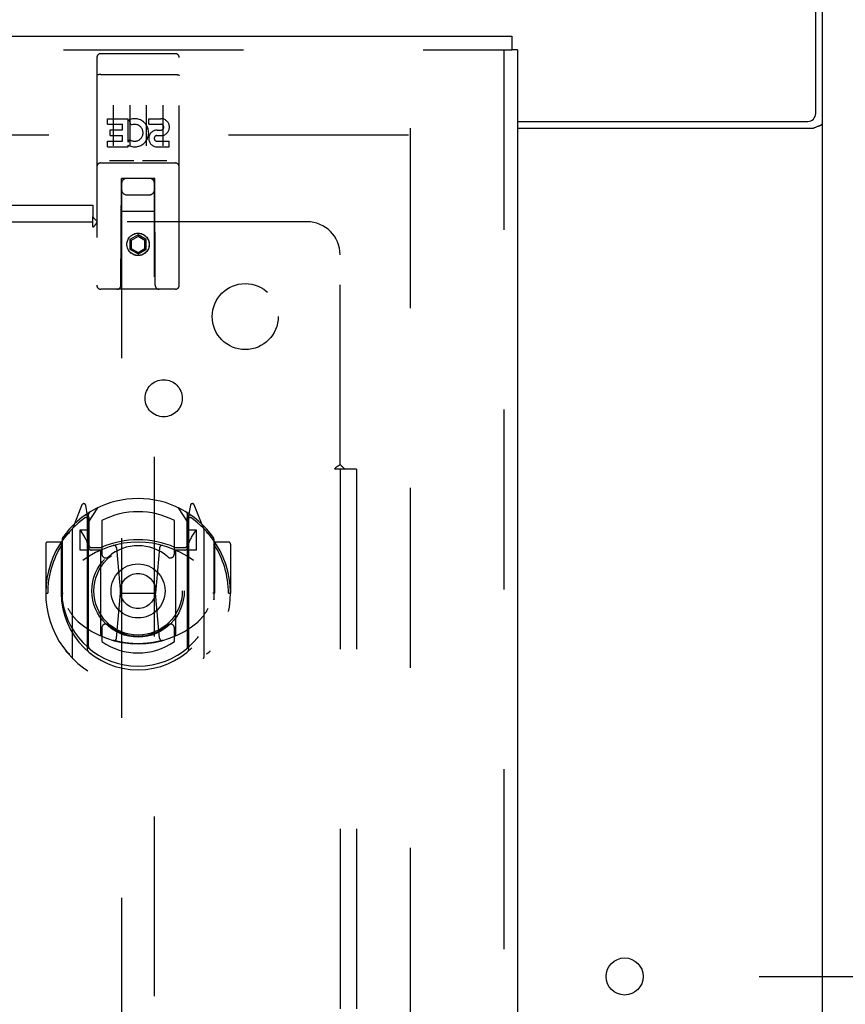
# Model space of a CAD drawing. Header units: inches. Extents: x 0 to 248, y 0 to 160.
# Tile 61 of 69: x 112.52 to 118.78, y 105.32 to 112.78. Entities that reach past the tile are written whole.
import ezdxf

# ---------------------------------------------------------------- set-up
doc = ezdxf.new("R2010")
doc.units = ezdxf.units.IN
doc.header["$LTSCALE"] = 13.627625
doc.header["$MEASUREMENT"] = 0
doc.linetypes.add('HIDDEN', pattern=[0.2, 0.1, -0.1])
doc.layers.get('0').update_dxf_attribs({"linetype": 'CONTINUOUS'})
for name, color, linetype in [('DEFAULT_2', 8, 'HIDDEN'), ('DIMENSIONS', 7, 'CONTINUOUS'), ('RIGHTHAND_DOOR_ASSEMBLY', 7, 'CONTINUOUS'), ('SUBPANEL', 7, 'CONTINUOUS')]:
    doc.layers.add(name, color=color, linetype=linetype)
doc.styles.get("Standard").update_dxf_attribs({"font": 'arial.ttf'})
doc.dimstyles.new('DIMSTYLE_1', dxfattribs={"dimtxt": 1.093125, "dimasz": 1.4575, "dimexe": 0.09, "dimexo": 0.07, "dimgap": 0.0375, "dimtad": 0, "dimtih": 1, "dimtoh": 1, "dimzin": 4, "dimdsep": 46, "dimtxsty": 'Standard', "dimblk": '_FILLED', "dimblk1": '_FILLED', "dimblk2": '_FILLED', "dimcen": 0.09, "dimadec": 3, "dimazin": 1, "dimtfac": 1, "dimtdec": 3, "dimtofl": 0, "dimtmove": 0, "dimatfit": 3, "dimldrblk": '_FILLED', "dimfxl": 0, "dimtolj": 1, "dimtzin": 4, "dimarcsym": 0})

# ---------------------------------------------------------------- blocks, each defined once
blk = doc.blocks.new('_FILLED')
at = {"color": 0, "linetype": 'ByBlock'}
blk.add_solid([(0, 0), (-1, 0.2), (-1, -0.2)], dxfattribs=at)
blk = doc.blocks.new('*D10')
at = {"layer": 'DIMENSIONS', "color": 2, "linetype": 'Continuous'}
for p, q in [((119.5133, 115.4094), (122.6503, 115.4094)), ((121.3386, 115.4094), (121.3386, 111.565)), ((121.3386, 105.5344), (121.3386, 109.3788)), ((118.1253, 105.5344), (122.6503, 105.5344))]:
    blk.add_line(p, q, dxfattribs=at)
at = {"layer": 'DIMENSIONS', "color": 2, "linetype": 'Continuous', "xscale": 1.4575, "yscale": 1.4575, "zscale": 1.4575}
for p, rotation in [((121.3386, 115.4094), 90), ((121.3386, 105.5344), 270)]:
    blk.add_blockref('_FILLED', p, dxfattribs=dict(at, rotation=rotation))
at = {"layer": 'DIMENSIONS', "color": 2, "linetype": 'Continuous', "insert": (121.3386, 111.0184), "char_height": 1.09312, "width": 2.970537, "attachment_point": 2, "line_spacing_factor": 0.9}
blk.add_mtext('9.88', dxfattribs=at)
blk = doc.blocks.new('*D11')
at = {"layer": 'DIMENSIONS', "color": 2, "linetype": 'Continuous'}
for p, q in [((117.1051, 99.9666), (117.1051, 97.7053)), ((117.1051, 99.0171), (114.1901, 99.0171)), ((118.6051, 99.0171), (121.518, 99.0171))]:
    blk.add_line(p, q, dxfattribs=at)
at = {"layer": 'DIMENSIONS', "color": 2, "linetype": 'Continuous', "xscale": 1.4575, "yscale": 1.4575, "zscale": 1.4575}
blk.add_blockref('_FILLED', (117.1051, 99.0171), dxfattribs=at)
at = {"layer": 'DIMENSIONS', "color": 2, "linetype": 'Continuous', "xscale": 1.4575, "yscale": 1.4575, "zscale": 1.4575, "rotation": 180}
blk.add_blockref('_FILLED', (118.6051, 99.0171), dxfattribs=at)
at = {"layer": 'DIMENSIONS', "color": 2, "linetype": 'Continuous', "insert": (122.0645, 99.5636), "char_height": 1.09312, "width": 2.970537, "attachment_point": 1, "line_spacing_factor": 0.9}
blk.add_mtext('1.50', dxfattribs=at)

msp = doc.modelspace()

# ---------------------------------------------------------------- linework, layer by layer
at = {"color": 3, "linetype": 'Continuous'}
for p, q in [((118.5531, 112.0734), (118.5531, 115.4094)), ((118.6051, 47.5134), (118.6051, 115.3054)), ((116.2926, 112.0134), (118.4931, 112.0134)), ((116.2926, 111.9614), (118.5352, 111.9614)), ((118.5591, 111.9725), (118.5705, 111.9763))]:
    msp.add_line(p, q, dxfattribs=at)
for points in [[(118.5705, 111.9763), (118.5741, 111.9776), (118.5777, 111.9788), (118.5811, 111.9801), (118.5843, 111.9814), (118.5872, 111.9827), (118.59, 111.984), (118.5926, 111.9854), (118.5951, 111.9869), (118.5973, 111.9885), (118.5992, 111.9901), (118.6008, 111.9916), (118.6021, 111.9932), (118.6032, 111.9949), (118.604, 111.9966), (118.6046, 111.9983), (118.605, 112.0002), (118.6051, 112.0021)], [(118.5352, 111.9614), (118.5371, 111.9628), (118.5394, 111.9643), (118.5419, 111.9657), (118.5448, 111.9671), (118.548, 111.9685), (118.5515, 111.9699), (118.5552, 111.9712), (118.5591, 111.9725)]]:
    msp.add_lwpolyline(points, dxfattribs=at)
msp.add_circle((117.1051, 105.5344), 0.1405, dxfattribs=at)
msp.add_arc((118.4931, 112.0734), 0.06, 270, 360, dxfattribs=at)
at = {"layer": 'DEFAULT_2', "color": 8, "linetype": 'HIDDEN'}
for p, q in [((115.4801, 111.9614), (115.4801, 50.8574)), ((115.4661, 111.9094), (81.3761, 111.9094))]:
    msp.add_line(p, q, dxfattribs=at)
at = {"layer": 'RIGHTHAND_DOOR_ASSEMBLY', "color": 3, "linetype": 'Continuous'}
for p, q in [((80.1471, 112.6594), (116.2506, 112.6594)), ((116.2926, 112.5554), (116.2926, 50.2634))]:
    msp.add_line(p, q, dxfattribs=at)
at = {"layer": 'RIGHTHAND_DOOR_ASSEMBLY', "color": 7, "linetype": 'Continuous'}
for p in [(116.2506, 112.6594), (116.2926, 112.5554)]:
    msp.add_line(p, (116.2506, 112.5554), dxfattribs=at)
at = {"layer": 'RIGHTHAND_DOOR_ASSEMBLY', "color": 8, "linetype": 'HIDDEN'}
for p, q in [((80.1471, 112.5554), (116.2506, 112.5554)), ((113.1351, 112.5269), (113.7001, 112.5269)), ((116.1886, 112.5554), (116.1886, 50.2634)), ((113.1051, 112.4969), (113.1051, 110.7719)), ((113.7301, 110.7719), (113.7301, 112.4969)), ((113.1217, 112.3681), (113.121, 112.368)), ((113.1225, 112.3682), (113.1217, 112.3681)), ((113.1232, 112.3683), (113.1225, 112.3682)), ((113.124, 112.3684), (113.1232, 112.3683)), ((113.1248, 112.3684), (113.124, 112.3684)), ((113.1256, 112.3685), (113.1248, 112.3684)), ((113.1264, 112.3686), (113.1256, 112.3685)), ((113.1272, 112.3686), (113.1264, 112.3686)), ((113.128, 112.3687), (113.1272, 112.3686)), ((113.1288, 112.3687), (113.128, 112.3687)), ((113.1297, 112.3688), (113.1288, 112.3687)), ((113.1305, 112.3688), (113.1297, 112.3688)), ((113.1313, 112.3688), (113.1305, 112.3688)), ((113.1322, 112.3688), (113.1313, 112.3688)), ((113.133, 112.3689), (113.1322, 112.3688)), ((113.1338, 112.3689), (113.133, 112.3689)), ((113.1347, 112.3689), (113.1338, 112.3689)), ((113.1347, 112.3689), (113.7001, 112.3689)), ((113.7001, 112.3689), (113.7009, 112.3689)), ((113.7009, 112.3689), (113.7018, 112.3689)), ((113.7018, 112.3689), (113.7026, 112.3689)), ((113.7026, 112.3689), (113.7035, 112.3688)), ((113.7035, 112.3688), (113.7043, 112.3688)), ((113.7043, 112.3688), (113.7051, 112.3688)), ((113.7051, 112.3688), (113.7059, 112.3687)), ((113.7059, 112.3687), (113.7068, 112.3687)), ((113.708, 112.3686), (113.7088, 112.3686)), ((113.7088, 112.3686), (113.7096, 112.3685)), ((113.7096, 112.3685), (113.7104, 112.3684)), ((113.7104, 112.3684), (113.7112, 112.3684)), ((113.7112, 112.3684), (113.712, 112.3683)), ((113.712, 112.3683), (113.7127, 112.3682)), ((113.7127, 112.3682), (113.7135, 112.3681)), ((113.2301, 112.1357), (113.2301, 111.8297)), ((113.3551, 112.1357), (113.3551, 111.8297)), ((113.4801, 112.1357), (113.4801, 111.8297)), ((113.6051, 112.1357), (113.6051, 111.8297)), ((113.1858, 112.0341), (113.3419, 112.0341)), ((113.1858, 111.9917), (113.1858, 112.0341)), ((113.1858, 111.9917), (113.2993, 111.9917)), ((113.2993, 111.9492), (113.2993, 111.9917)), ((113.3419, 111.8565), (113.3419, 112.0341)), ((113.3663, 111.986), (113.3493, 112.0251)), ((113.4982, 112.0341), (113.5906, 112.0341)), ((113.4982, 111.9917), (113.4982, 112.0341)), ((113.4982, 111.9917), (113.5906, 111.9917)), ((113.2071, 111.9492), (113.2993, 111.9492)), ((113.2071, 111.9068), (113.2071, 111.9492)), ((113.562, 111.9478), (113.5905, 111.9478)), ((113.1858, 111.8633), (113.2993, 111.8633)), ((113.1858, 111.8209), (113.1858, 111.8633)), ((113.2071, 111.9068), (113.2993, 111.9068)), ((113.2993, 111.8633), (113.2993, 111.9068)), ((113.3419, 111.8565), (113.3549, 111.8751)), ((113.5581, 111.9068), (113.6044, 111.9068)), ((113.562, 111.8633), (113.6545, 111.8633)), ((113.6545, 111.8209), (113.6545, 111.8633)), ((113.1858, 111.8209), (113.3419, 111.8209)), ((113.3419, 111.8209), (113.3419, 111.8332)), ((113.3454, 111.8314), (113.3419, 111.8332)), ((113.562, 111.8209), (113.6545, 111.8209)), ((113.1351, 111.6989), (113.7001, 111.6989)), ((113.3787, 111.7149), (113.2067, 111.7149)), ((113.6287, 111.7149), (113.4567, 111.7149)), ((113.2876, 110.7719), (113.2911, 111.5819)), ((113.2926, 111.5819), (113.2911, 111.5819)), ((113.5426, 111.5819), (113.2926, 111.5819)), ((113.2926, 111.5819), (113.2926, 83.58)), ((113.5441, 111.5819), (113.5426, 111.5819)), ((113.5426, 83.58), (113.5426, 111.5819)), ((113.5476, 110.7719), (113.5441, 111.5819)), ((113.3326, 111.4569), (113.5026, 111.4569)), ((113.5452, 111.3319), (113.29, 111.3319)), ((113.4176, 111.1537), (113.3551, 111.1177)), ((113.3551, 111.1177), (113.3551, 111.0455)), ((113.3551, 111.1177), (113.3651, 111.1119)), ((113.4176, 111.1422), (113.3651, 111.1119)), ((113.3651, 111.1119), (113.3651, 111.0513)), ((113.4176, 111.1537), (113.4176, 111.1422)), ((113.4801, 111.1177), (113.4176, 111.1537)), ((113.4701, 111.1119), (113.4176, 111.1422)), ((113.4801, 111.1177), (113.4701, 111.1119)), ((113.4701, 111.0513), (113.4701, 111.1119)), ((113.4801, 111.0455), (113.4801, 111.1177)), ((113.3551, 111.0455), (113.3651, 111.0513)), ((113.3551, 111.0455), (113.4176, 111.0094)), ((113.3651, 111.0513), (113.4176, 111.0209)), ((113.4176, 111.0209), (113.4701, 111.0513)), ((113.4176, 111.0094), (113.4801, 111.0455)), ((113.4176, 111.0094), (113.4176, 111.0209)), ((113.4801, 111.0455), (113.4701, 111.0513)), ((113.7001, 110.7419), (113.1351, 110.7419)), ((112.9922, 109.1077), (112.922, 108.9322)), ((113.0351, 109.0241), (113.0209, 109.1047)), ((113.0426, 108.977), (113.1126, 109.0859)), ((113.7226, 109.0859), (113.7926, 108.977)), ((113.8143, 109.1047), (113.8001, 109.0241)), ((113.9132, 108.9322), (113.843, 109.1077)), ((113.0138, 109.0277), (113.0136, 109.0275)), ((113.0138, 109.0277), (113.0136, 109.0275)), ((113.0143, 109.028), (113.0138, 109.0277)), ((113.0351, 108.0079), (113.0351, 109.0241)), ((113.0426, 108.0328), (113.0426, 109.0359)), ((113.0451, 109.0112), (113.0451, 108.8038)), ((113.7901, 108.8038), (113.7901, 109.0112)), ((113.7926, 108.0328), (113.7926, 109.0359)), ((113.8001, 109.0241), (113.8001, 108.0079)), ((113.8216, 109.0275), (113.8171, 109.0307)), ((113.1426, 108.9891), (113.1426, 108.7365)), ((113.6926, 108.7365), (113.6926, 108.9891)), ((112.9176, 108.9216), (112.9176, 107.9541)), ((113.0426, 108.917), (112.9751, 108.917)), ((112.9751, 108.917), (112.9751, 108.767)), ((112.9834, 108.9093), (113.0128, 108.8634)), ((113.8601, 108.917), (113.7926, 108.917)), ((113.8224, 108.8634), (113.8518, 108.9093)), ((113.8601, 108.767), (113.8601, 108.917)), ((113.9176, 107.9541), (113.9176, 108.9216)), ((112.7176, 108.8111), (112.7176, 108.4379)), ((112.8351, 108.8261), (112.7326, 108.8261)), ((112.8351, 108.8261), (112.8351, 108.4379)), ((112.8432, 108.8111), (112.8351, 108.8261)), ((112.8426, 108.8488), (112.8426, 108.3912)), ((113.0651, 108.7838), (113.1309, 108.7838)), ((113.2545, 108.7821), (113.2851, 108.4379)), ((113.5807, 108.7821), (113.5501, 108.4379)), ((113.7043, 108.7838), (113.7701, 108.7838)), ((114.0001, 108.8261), (113.992, 108.8111)), ((113.9926, 108.8488), (113.9926, 108.3912)), ((114.1026, 108.8261), (114.0001, 108.8261)), ((114.0001, 108.4379), (114.0001, 108.8261)), ((114.1176, 108.8111), (114.1176, 108.4379)), ((112.9751, 108.767), (113.0351, 108.767)), ((113.1351, 108.7658), (113.0626, 108.7658)), ((113.1351, 108.1248), (113.1351, 108.756)), ((113.7726, 108.7658), (113.7001, 108.7658)), ((113.7001, 108.756), (113.7001, 108.1248)), ((113.8001, 108.767), (113.8601, 108.767)), ((112.7176, 108.4379), (112.7326, 108.4379)), ((112.8351, 108.4379), (112.8501, 108.4379)), ((113.2549, 108.0986), (113.2851, 108.4379)), ((113.2851, 108.4379), (113.5501, 108.4379)), ((113.5803, 108.0986), (113.5501, 108.4379)), ((114.0001, 108.4379), (113.9851, 108.4379)), ((114.1026, 108.4379), (114.1176, 108.4379)), ((112.8426, 108.3912), (112.8428, 108.3885)), ((113.9926, 108.3912), (113.9924, 108.3885)), ((113.1426, 108.1753), (113.1426, 108.0725)), ((113.6926, 108.0725), (113.6926, 108.1753))]:
    msp.add_line(p, q, dxfattribs=at)
for points in [[(113.121, 112.368), (113.1206, 112.3679), (113.1202, 112.3679), (113.1199, 112.3678), (113.1195, 112.3678), (113.1191, 112.3677), (113.1188, 112.3677), (113.1184, 112.3676), (113.1181, 112.3676), (113.1177, 112.3675), (113.1174, 112.3674), (113.1171, 112.3674), (113.1167, 112.3673), (113.1164, 112.3673), (113.1161, 112.3672), (113.1157, 112.3671), (113.1154, 112.3671), (113.1151, 112.367), (113.1148, 112.3669), (113.1145, 112.3668), (113.1142, 112.3668), (113.1139, 112.3667), (113.1136, 112.3666), (113.1133, 112.3665), (113.113, 112.3665), (113.1127, 112.3664), (113.1125, 112.3663), (113.1122, 112.3662), (113.1119, 112.3662), (113.1116, 112.3661), (113.1114, 112.366), (113.1111, 112.3659), (113.1109, 112.3658), (113.1106, 112.3657), (113.1104, 112.3657), (113.1102, 112.3656), (113.1099, 112.3655), (113.1097, 112.3654), (113.1095, 112.3653), (113.1093, 112.3652), (113.109, 112.3651), (113.1088, 112.365), (113.1086, 112.3649), (113.1084, 112.3649), (113.1083, 112.3648), (113.1081, 112.3647), (113.1079, 112.3646), (113.1077, 112.3645), (113.1075, 112.3644), (113.1074, 112.3643), (113.1072, 112.3642), (113.1071, 112.3641), (113.1069, 112.364), (113.1068, 112.3639), (113.1066, 112.3638), (113.1065, 112.3637), (113.1064, 112.3636), (113.1063, 112.3635), (113.1062, 112.3634), (113.106, 112.3633), (113.1059, 112.3632), (113.1058, 112.3631), (113.1058, 112.363), (113.1057, 112.3629), (113.1056, 112.3628), (113.1055, 112.3627), (113.1055, 112.3626), (113.1054, 112.3625), (113.1053, 112.3624), (113.1053, 112.3623), (113.1052, 112.3622), (113.1052, 112.3621), (113.1052, 112.362), (113.1051, 112.3619), (113.1051, 112.3618), (113.1051, 112.3617), (113.1051, 112.3616), (113.1051, 112.3614)], [(113.7068, 112.3687), (113.7076, 112.3686), (113.708, 112.3686)], [(113.7135, 112.3681), (113.7142, 112.368), (113.7146, 112.3679), (113.715, 112.3679), (113.7153, 112.3678), (113.7157, 112.3678), (113.7161, 112.3677), (113.7164, 112.3677), (113.7168, 112.3676), (113.7171, 112.3676), (113.7175, 112.3675), (113.7178, 112.3674), (113.7181, 112.3674), (113.7185, 112.3673), (113.7188, 112.3673), (113.7191, 112.3672), (113.7194, 112.3671), (113.7198, 112.3671), (113.7201, 112.367), (113.7204, 112.3669), (113.7207, 112.3668), (113.721, 112.3668), (113.7213, 112.3667), (113.7216, 112.3666), (113.7219, 112.3665), (113.7222, 112.3665), (113.7225, 112.3664), (113.7227, 112.3663), (113.723, 112.3662), (113.7233, 112.3662), (113.7235, 112.3661), (113.7238, 112.366), (113.7241, 112.3659), (113.7243, 112.3658), (113.7246, 112.3657), (113.7248, 112.3657), (113.725, 112.3656), (113.7253, 112.3655), (113.7255, 112.3654), (113.7257, 112.3653), (113.7259, 112.3652), (113.7261, 112.3651), (113.7264, 112.365), (113.7266, 112.3649), (113.7267, 112.3649), (113.7269, 112.3648), (113.7271, 112.3647), (113.7273, 112.3646), (113.7275, 112.3645), (113.7276, 112.3644), (113.7278, 112.3643), (113.728, 112.3642), (113.7281, 112.3641), (113.7283, 112.364), (113.7284, 112.3639), (113.7285, 112.3638), (113.7287, 112.3637), (113.7288, 112.3636), (113.7289, 112.3635), (113.729, 112.3634), (113.7291, 112.3633), (113.7292, 112.3632), (113.7293, 112.3631), (113.7294, 112.363), (113.7295, 112.3629), (113.7296, 112.3628), (113.7297, 112.3627), (113.7297, 112.3626), (113.7298, 112.3625), (113.7299, 112.3624), (113.7299, 112.3623), (113.73, 112.3622), (113.73, 112.3621), (113.73, 112.362), (113.73, 112.3619), (113.7301, 112.3618), (113.7301, 112.3617), (113.7301, 112.3616), (113.7301, 112.3614)], [(113.2067, 111.7149), (113.2065, 111.7149), (113.2063, 111.7149), (113.2061, 111.7149), (113.2058, 111.7149), (113.2056, 111.7149), (113.2055, 111.7149), (113.2053, 111.7149), (113.2051, 111.7149), (113.2049, 111.7149), (113.2047, 111.715), (113.2045, 111.715), (113.2043, 111.715), (113.2042, 111.715), (113.204, 111.715), (113.2038, 111.715), (113.2037, 111.7151), (113.2035, 111.7151), (113.2034, 111.7151), (113.2032, 111.7151), (113.2031, 111.7152), (113.2029, 111.7152), (113.2028, 111.7152), (113.2026, 111.7152), (113.2025, 111.7153), (113.2024, 111.7153), (113.2022, 111.7153), (113.2021, 111.7153), (113.202, 111.7154), (113.2018, 111.7154), (113.2017, 111.7154), (113.2016, 111.7155), (113.2015, 111.7155), (113.2014, 111.7156), (113.2013, 111.7156), (113.2012, 111.7156), (113.201, 111.7157), (113.2009, 111.7157), (113.2008, 111.7157), (113.2007, 111.7158), (113.2006, 111.7158), (113.2005, 111.7159), (113.2004, 111.7159), (113.2004, 111.716), (113.2003, 111.716), (113.2002, 111.716), (113.2001, 111.7161)], [(113.3851, 111.7161), (113.385, 111.716), (113.3849, 111.716), (113.3848, 111.716), (113.3847, 111.7159), (113.3846, 111.7159), (113.3845, 111.7158), (113.3844, 111.7158), (113.3843, 111.7157), (113.3842, 111.7157), (113.3841, 111.7157), (113.384, 111.7156), (113.3839, 111.7156), (113.3838, 111.7156), (113.3837, 111.7155), (113.3836, 111.7155), (113.3835, 111.7154), (113.3833, 111.7154), (113.3832, 111.7154), (113.3831, 111.7153), (113.383, 111.7153), (113.3828, 111.7153), (113.3827, 111.7153), (113.3826, 111.7152), (113.3824, 111.7152), (113.3823, 111.7152), (113.3821, 111.7152), (113.382, 111.7151), (113.3818, 111.7151), (113.3817, 111.7151), (113.3815, 111.7151), (113.3813, 111.715), (113.3812, 111.715), (113.381, 111.715), (113.3808, 111.715), (113.3807, 111.715), (113.3805, 111.715), (113.3803, 111.7149), (113.3801, 111.7149), (113.3799, 111.7149), (113.3797, 111.7149), (113.3795, 111.7149), (113.3793, 111.7149), (113.3791, 111.7149), (113.3789, 111.7149), (113.3787, 111.7149)], [(113.4567, 111.7149), (113.4565, 111.7149), (113.4563, 111.7149), (113.4561, 111.7149), (113.4559, 111.7149), (113.4557, 111.7149), (113.4555, 111.7149), (113.4553, 111.7149), (113.4551, 111.7149), (113.4549, 111.7149), (113.4547, 111.715), (113.4545, 111.715), (113.4544, 111.715), (113.4542, 111.715), (113.454, 111.715), (113.4538, 111.715), (113.4537, 111.7151), (113.4535, 111.7151), (113.4534, 111.7151), (113.4532, 111.7151), (113.4531, 111.7152), (113.4529, 111.7152), (113.4528, 111.7152), (113.4526, 111.7152), (113.4525, 111.7153), (113.4524, 111.7153), (113.4522, 111.7153), (113.4521, 111.7153), (113.452, 111.7154), (113.4519, 111.7154), (113.4517, 111.7154), (113.4516, 111.7155), (113.4515, 111.7155), (113.4514, 111.7156), (113.4513, 111.7156), (113.4512, 111.7156), (113.4511, 111.7157), (113.4509, 111.7157), (113.4508, 111.7157), (113.4507, 111.7158), (113.4506, 111.7158), (113.4505, 111.7159), (113.4505, 111.7159), (113.4504, 111.716), (113.4503, 111.716), (113.4502, 111.716), (113.4501, 111.7161)], [(113.6351, 111.7161), (113.635, 111.716), (113.6349, 111.716), (113.6348, 111.716), (113.6347, 111.7159), (113.6346, 111.7159), (113.6346, 111.7158), (113.6345, 111.7158), (113.6344, 111.7157), (113.6343, 111.7157), (113.6341, 111.7157), (113.634, 111.7156), (113.6339, 111.7156), (113.6338, 111.7156), (113.6337, 111.7155), (113.6336, 111.7155), (113.6335, 111.7154), (113.6333, 111.7154), (113.6332, 111.7154), (113.6331, 111.7153), (113.633, 111.7153), (113.6328, 111.7153), (113.6327, 111.7153), (113.6326, 111.7152), (113.6324, 111.7152), (113.6323, 111.7152), (113.6321, 111.7152), (113.632, 111.7151), (113.6318, 111.7151), (113.6317, 111.7151), (113.6315, 111.7151), (113.6313, 111.715), (113.6312, 111.715), (113.631, 111.715), (113.6308, 111.715), (113.6307, 111.715), (113.6305, 111.715), (113.6303, 111.7149), (113.6301, 111.7149), (113.6299, 111.7149), (113.6297, 111.7149), (113.6295, 111.7149), (113.6293, 111.7149), (113.6291, 111.7149), (113.6289, 111.7149), (113.6287, 111.7149)], [(112.8722, 108.8767), (112.8729, 108.8775), (112.8736, 108.8784), (112.8743, 108.8792), (112.875, 108.88), (112.8757, 108.8808), (112.8765, 108.8816), (112.8772, 108.8824), (112.8779, 108.8831), (112.8787, 108.8839), (112.8795, 108.8846), (112.8802, 108.8854), (112.881, 108.8861), (112.8818, 108.8868), (112.8826, 108.8875), (112.8834, 108.8882), (112.8842, 108.8888), (112.885, 108.8895), (112.8859, 108.8901), (112.8867, 108.8908), (112.8875, 108.8914), (112.8884, 108.892), (112.8892, 108.8926), (112.8901, 108.8931), (112.891, 108.8937), (112.8918, 108.8942), (112.8927, 108.8948), (112.8936, 108.8953), (112.8945, 108.8958), (112.8954, 108.8963), (112.8963, 108.8968), (112.8972, 108.8972), (112.8981, 108.8977), (112.8991, 108.8981), (112.9, 108.8985)], [(113.9352, 108.8985), (113.9361, 108.8981), (113.937, 108.8977), (113.938, 108.8972), (113.9389, 108.8968), (113.9398, 108.8963), (113.9407, 108.8958), (113.9416, 108.8953), (113.9425, 108.8948), (113.9434, 108.8942), (113.9442, 108.8937), (113.9451, 108.8931), (113.946, 108.8926), (113.9468, 108.892), (113.9477, 108.8914), (113.9485, 108.8908), (113.9493, 108.8901), (113.9502, 108.8895), (113.951, 108.8888), (113.9518, 108.8882), (113.9526, 108.8875), (113.9534, 108.8868), (113.9542, 108.8861), (113.955, 108.8854), (113.9557, 108.8846), (113.9565, 108.8839), (113.9572, 108.8831), (113.958, 108.8824), (113.9587, 108.8816), (113.9595, 108.8808), (113.9602, 108.88), (113.9609, 108.8792), (113.9616, 108.8784), (113.9623, 108.8775), (113.963, 108.8767)], [(112.8851, 108.3245), (112.8882, 108.3192), (112.8912, 108.3142), (112.8942, 108.3093), (112.8971, 108.3047), (112.8999, 108.3003), (112.9026, 108.2961), (112.9053, 108.292), (112.9079, 108.2881), (112.9104, 108.2844), (112.9129, 108.2808), (112.9154, 108.2773), (112.9178, 108.274), (112.9201, 108.2708), (112.9224, 108.2677), (112.9247, 108.2647), (112.9269, 108.2619), (112.9291, 108.2591), (112.9312, 108.2564), (112.9333, 108.2539), (112.9353, 108.2514), (112.9373, 108.2491), (112.9393, 108.2468), (112.9412, 108.2446), (112.9431, 108.2425), (112.945, 108.2405), (112.9468, 108.2386), (112.9486, 108.2367), (112.9504, 108.2349), (112.9521, 108.2332), (112.9538, 108.2315), (112.9554, 108.2299), (112.9571, 108.2284), (112.9587, 108.2269), (112.9602, 108.2255), (112.9618, 108.2242), (112.9633, 108.2229)], [(113.8719, 108.2229), (113.8734, 108.2241), (113.8749, 108.2255), (113.8765, 108.2269), (113.8781, 108.2284), (113.8797, 108.2299), (113.8814, 108.2315), (113.8831, 108.2332), (113.8848, 108.2349), (113.8866, 108.2367), (113.8884, 108.2386), (113.8902, 108.2405), (113.892, 108.2425), (113.8939, 108.2446), (113.8959, 108.2468), (113.8979, 108.2491), (113.8999, 108.2514), (113.9019, 108.2539), (113.904, 108.2564), (113.9061, 108.2591), (113.9083, 108.2618), (113.9105, 108.2647), (113.9127, 108.2676), (113.915, 108.2707), (113.9174, 108.2739), (113.9198, 108.2773), (113.9222, 108.2807), (113.9247, 108.2843), (113.9273, 108.2881), (113.9299, 108.292), (113.9326, 108.296), (113.9353, 108.3003), (113.9381, 108.3047), (113.941, 108.3093), (113.9439, 108.3142), (113.947, 108.3192), (113.9501, 108.3245)], [(113.6055, 108.0811), (113.6001, 108.0796), (113.5947, 108.0782), (113.5893, 108.0768), (113.5839, 108.0754), (113.5784, 108.0741), (113.573, 108.0728), (113.5675, 108.0716), (113.5621, 108.0704), (113.5566, 108.0693), (113.5511, 108.0682), (113.5456, 108.0672), (113.5401, 108.0662), (113.5346, 108.0652), (113.5291, 108.0643), (113.5235, 108.0634), (113.518, 108.0626), (113.5124, 108.0618), (113.5069, 108.0611), (113.5013, 108.0604), (113.4958, 108.0598), (113.4902, 108.0592), (113.4847, 108.0586), (113.4791, 108.0581), (113.4735, 108.0576), (113.4679, 108.0572), (113.4623, 108.0568), (113.4568, 108.0565), (113.4512, 108.0562), (113.4456, 108.0559), (113.44, 108.0557), (113.4344, 108.0556), (113.4288, 108.0555), (113.4232, 108.0554), (113.4176, 108.0554), (113.412, 108.0554), (113.4064, 108.0555), (113.4008, 108.0556), (113.3952, 108.0557), (113.3896, 108.0559), (113.384, 108.0562), (113.3784, 108.0565), (113.3729, 108.0568), (113.3673, 108.0572), (113.3617, 108.0576), (113.3561, 108.0581), (113.3505, 108.0586), (113.345, 108.0592), (113.3394, 108.0598), (113.3338, 108.0604), (113.3283, 108.0611), (113.3227, 108.0618), (113.3172, 108.0626), (113.3117, 108.0634), (113.3061, 108.0643), (113.3006, 108.0652), (113.2951, 108.0662), (113.2896, 108.0672), (113.2841, 108.0682), (113.2786, 108.0693), (113.2731, 108.0704), (113.2677, 108.0716), (113.2622, 108.0728), (113.2567, 108.0741), (113.2513, 108.0754), (113.2459, 108.0768), (113.2405, 108.0782), (113.235, 108.0796), (113.2296, 108.0811)], [(112.9, 107.9772), (112.8991, 107.9776), (112.8981, 107.9781), (112.8972, 107.9785), (112.8963, 107.979), (112.8954, 107.9795), (112.8945, 107.98), (112.8936, 107.9805), (112.8927, 107.981), (112.8918, 107.9815), (112.891, 107.9821), (112.8901, 107.9826), (112.8892, 107.9832), (112.8884, 107.9838), (112.8875, 107.9844), (112.8867, 107.985), (112.8859, 107.9856), (112.885, 107.9863), (112.8842, 107.9869), (112.8834, 107.9876), (112.8826, 107.9883), (112.8818, 107.989), (112.881, 107.9897), (112.8802, 107.9904), (112.8795, 107.9911), (112.8787, 107.9919), (112.8779, 107.9926), (112.8772, 107.9934), (112.8765, 107.9942), (112.8757, 107.995), (112.875, 107.9958), (112.8743, 107.9966), (112.8736, 107.9974), (112.8729, 107.9982), (112.8722, 107.9991)], [(113.963, 107.9991), (113.9623, 107.9982), (113.9616, 107.9974), (113.9609, 107.9966), (113.9602, 107.9958), (113.9595, 107.995), (113.9587, 107.9942), (113.958, 107.9934), (113.9572, 107.9926), (113.9565, 107.9919), (113.9557, 107.9911), (113.955, 107.9904), (113.9542, 107.9897), (113.9534, 107.989), (113.9526, 107.9883), (113.9518, 107.9876), (113.951, 107.9869), (113.9502, 107.9863), (113.9493, 107.9856), (113.9485, 107.985), (113.9477, 107.9844), (113.9468, 107.9838), (113.946, 107.9832), (113.9451, 107.9826), (113.9442, 107.9821), (113.9434, 107.9815), (113.9425, 107.981), (113.9416, 107.9805), (113.9407, 107.98), (113.9398, 107.9795), (113.9389, 107.979), (113.938, 107.9785), (113.937, 107.9781), (113.9361, 107.9776), (113.9352, 107.9772)]]:
    msp.add_lwpolyline(points, dxfattribs=at)
for centre, radius in [((113.4176, 111.0819), 0.085), ((113.4176, 111.0819), 0.0845), ((113.4176, 108.4559), 0.35), ((113.4176, 108.4559), 0.335), ((113.4176, 108.4559), 0.205), ((113.4176, 108.4559), 0.133)]:
    msp.add_circle(centre, radius, dxfattribs=at)
for centre, radius, start, end in [((113.1351, 112.4969), 0.03, 90, 180), ((113.7001, 112.4969), 0.03, 0, 90), ((113.3916, 111.9273), 0.1065, 244.26362, 113.40274), ((113.3916, 111.9273), 0.0639, 234.88948, 113.40261), ((113.5906, 111.9697), 0.0219, 269.90115, 90), ((113.5907, 111.9697), 0.0644, 282.29948, 90.07752), ((113.562, 111.8843), 0.0635, 90, 270), ((113.562, 111.8853), 0.0219, 100.307, 270), ((113.1351, 111.6689), 0.03, 90, 180), ((113.7001, 111.6689), 0.03, 0, 90), ((113.3326, 111.5419), 0.04, 90, 180), ((113.5026, 111.5419), 0.04, 0, 90), ((113.3326, 111.4969), 0.04, 180, 270), ((113.5026, 111.4969), 0.04, 270, 360), ((113.1351, 110.7719), 0.03, 180, 270), ((113.2576, 110.7719), 0.03, 270, 360), ((113.5776, 110.7719), 0.03, 180, 270), ((113.7001, 110.7719), 0.03, 270, 360), ((113.4176, 108.4559), 0.7, 35.29614, 144.70386), ((113.0061, 109.1021), 0.015, 10, 158.19585), ((113.8291, 109.1021), 0.015, 21.80415, 170), ((113.4176, 108.4379), 0.7, 125.51263, 54.48737), ((113.0226, 108.9914), 0.02, 0, 125.51263), ((113.0251, 109.0112), 0.02, 0, 125.25426), ((113.0626, 109.0359), 0.02, 121.4688, 179.99919), ((113.4176, 108.4559), 0.6, 62.72039, 117.27961), ((113.7726, 109.0359), 0.02, 0, 58.52955), ((113.8101, 109.0112), 0.02, 54.74574, 180), ((113.8126, 108.9914), 0.02, 54.48737, 180), ((112.9326, 108.9216), 0.015, 135.07479, 180), ((113.9026, 108.9216), 0.015, 0, 44.92521), ((112.8626, 108.8488), 0.02, 144.70386, 180), ((112.9876, 108.912), 0.005, 90, 212.67924), ((112.8546, 108.7618), 0.188, 0, 32.67924), ((113.9806, 108.7618), 0.188, 147.32076, 180), ((113.8476, 108.912), 0.005, 327.32076, 90), ((113.9726, 108.8488), 0.02, 0, 35.29614), ((112.7326, 108.8111), 0.015, 90, 180), ((113.4176, 108.4379), 0.685, 146.98851, 180), ((113.4176, 108.1254), 0.7, 53.23192, 126.76808), ((113.0626, 108.7858), 0.02, 180, 270), ((113.0651, 108.8038), 0.02, 180, 270), ((113.1309, 108.8038), 0.02, 270, 293.46396), ((113.4176, 108.1434), 0.7, 66.53604, 113.46396), ((113.4176, 108.4559), 0.3425, 48.87392, 131.12608), ((113.2346, 108.7803), 0.02, 5.07961, 105.6131), ((113.6006, 108.7803), 0.02, 74.3869, 174.92039), ((113.7043, 108.8038), 0.02, 246.53604, 270), ((113.7701, 108.8038), 0.02, 270, 360), ((113.7726, 108.7858), 0.02, 270, 360), ((113.4176, 108.4379), 0.685, 0, 33.01149), ((114.1026, 108.8111), 0.015, 0, 90), ((113.1501, 108.756), 0.015, 112.9863, 180), ((113.1726, 108.7365), 0.03, 180, 311.12608), ((113.6626, 108.7365), 0.03, 228.87392, 360), ((113.6851, 108.756), 0.015, 0, 67.0137), ((113.4176, 108.4404), 0.5825, 180.24643, 359.75357), ((112.8626, 108.3912), 0.02, 180, 187.66218), ((113.4176, 108.4659), 0.58, 187.66218, 352.33782), ((113.9726, 108.3912), 0.02, 352.33782, 360), ((113.4176, 108.7554), 0.7, 229.52902, 310.47098), ((113.1726, 108.1753), 0.03, 48.87392, 180), ((113.4176, 108.4559), 0.3425, 228.87392, 311.12608), ((113.6626, 108.1753), 0.03, 0, 131.12608), ((113.1501, 108.1248), 0.015, 180, 247.0137), ((113.6851, 108.1248), 0.015, 292.9863, 360), ((113.0626, 108.0328), 0.02, 180, 230.65944), ((113.4176, 108.4659), 0.48, 235.04613, 304.95387), ((113.235, 108.1003), 0.02, 254.42484, 354.92039), ((113.6002, 108.1003), 0.02, 185.07961, 285.57516), ((113.7726, 108.0328), 0.02, 309.33785, 359.99835), ((113.0501, 108.0079), 0.015, 180, 229.64129), ((113.7851, 108.0079), 0.015, 310.35871, 360), ((112.9326, 107.9541), 0.015, 180, 224.92521), ((113.9026, 107.9541), 0.015, 315.07479, 360)]:
    msp.add_arc(centre, radius, start, end, dxfattribs=at)
at = {"layer": 'SUBPANEL', "color": 8, "linetype": 'HIDDEN'}
for p, q in [((46.3863, 111.3781), (113.0738, 111.3781)), ((113.0738, 111.3781), (113.0738, 111.2917)), ((46.3863, 111.2531), (113.0738, 111.2531)), ((113.0738, 111.2123), (113.0738, 111.2917)), ((114.6988, 111.2531), (113.1092, 111.2531)), ((114.9488, 109.4135), (114.9488, 111.0031)), ((114.9874, 109.3781), (114.908, 109.3781)), ((114.9488, 109.3781), (114.9488, 53.4406)), ((114.9675, 109.3951), (114.9604, 109.4024)), ((115.0738, 109.3781), (114.9874, 109.3781)), ((115.0738, 109.3781), (115.0738, 53.4406))]:
    msp.add_line(p, q, dxfattribs=at)
for points in [[(113.0738, 111.2917), (113.0756, 111.2892), (113.0774, 111.2869), (113.0791, 111.2847), (113.0808, 111.2826), (113.0825, 111.2806), (113.0842, 111.2787), (113.0859, 111.2769), (113.0875, 111.2752), (113.0892, 111.2735), (113.0909, 111.2718), (113.0961, 111.2667)], [(113.0961, 111.2667), (113.0981, 111.2647), (113.1001, 111.2627), (113.1021, 111.2606), (113.1041, 111.2586), (113.1059, 111.2566), (113.1076, 111.2548), (113.1092, 111.2531)], [(113.099, 111.2384), (113.1004, 111.2407), (113.1019, 111.2431), (113.1034, 111.2454), (113.1048, 111.2475), (113.1063, 111.2496), (113.1078, 111.2514), (113.1092, 111.2531)], [(113.0738, 111.2123), (113.0756, 111.2129), (113.0774, 111.2137), (113.079, 111.2146), (113.0806, 111.2155), (113.0822, 111.2166), (113.0837, 111.2178), (113.0853, 111.2191), (113.0868, 111.2206), (113.0882, 111.2222), (113.0896, 111.2239), (113.091, 111.2257), (113.0923, 111.2276), (113.0936, 111.2296), (113.0949, 111.2316), (113.0963, 111.2338), (113.099, 111.2384)], [(114.908, 109.3781), (114.9087, 109.3799), (114.9094, 109.3817), (114.9103, 109.3833), (114.9112, 109.3849), (114.9123, 109.3865), (114.9135, 109.388), (114.9149, 109.3895), (114.9164, 109.3911), (114.918, 109.3925), (114.9196, 109.3939), (114.9214, 109.3952), (114.9233, 109.3966), (114.9253, 109.3979), (114.9274, 109.3992), (114.9295, 109.4005)], [(114.9295, 109.4005), (114.9341, 109.4033), (114.9365, 109.4047), (114.9388, 109.4062), (114.9411, 109.4076), (114.9432, 109.4091), (114.9453, 109.4106), (114.9471, 109.4121), (114.9488, 109.4135)], [(114.9604, 109.4024), (114.9584, 109.4044), (114.9563, 109.4064), (114.9543, 109.4084), (114.9523, 109.4102), (114.9505, 109.4119), (114.9488, 109.4135)], [(114.9874, 109.3781), (114.985, 109.3799), (114.9826, 109.3816), (114.9804, 109.3834), (114.9783, 109.3851), (114.9763, 109.3868), (114.9744, 109.3885), (114.9726, 109.3902), (114.9709, 109.3918), (114.9692, 109.3935), (114.9675, 109.3951)]]:
    msp.add_lwpolyline(points, dxfattribs=at)
for centre, radius in [((114.2301, 110.5344), 0.25), ((113.6114, 109.9157), 0.1405)]:
    msp.add_circle(centre, radius, dxfattribs=at)
msp.add_arc((114.6988, 111.0031), 0.25, 0, 90, dxfattribs=at)

# ---------------------------------------------------------------- dimensions: what is measured, and where the dimension line sits
at = {"layer": 'DIMENSIONS', "color": 2, "linetype": 'Continuous'}
for base, p1, p2, angle, picture, middle in [((121.3385774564, 105.5343795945), (119.4433457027, 115.4093795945), (118.0553457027, 105.5343795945), 270, '*D10', (121.3330953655, 110.465787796)), ((117.1051, 99.0171), (118.6051, 111.9614), (117.1051, 97.6353), 180, '*D11', (123.5972, 99.011))]:
    dim = msp.add_linear_dim(base=base, p1=p1, p2=p2, angle=angle, dimstyle='DIMSTYLE_1', dxfattribs=at)
    dim.commit()
    dim.dimension.update_dxf_attribs({"geometry": picture, "text_midpoint": middle, "dimtype": 160})

doc.saveas('drawing.dxf')
